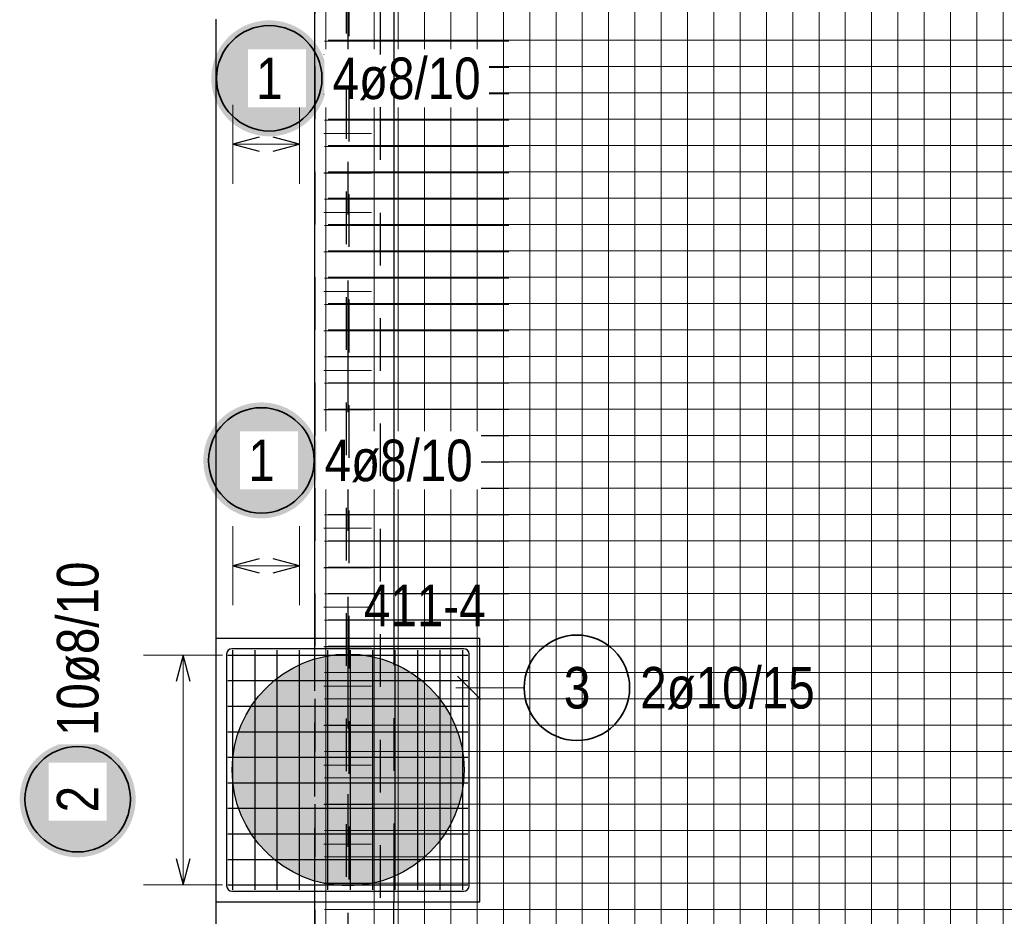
# Model space of a CAD drawing. Header units: millimetres. Extents: x -1.9 to 32.6, y 0 to 21.
# Tile 16 of 59: x 2.1 to 3.9, y 15.3 to 17. Entities that reach past the tile are written whole.
import ezdxf

# ---------------------------------------------------------------- set-up
doc = ezdxf.new("R2010")
doc.units = ezdxf.units.MM
doc.linetypes.add('DASHDOTX2', pattern=[2, 1, -0.5, 0, -0.5])
doc.linetypes.add('HIDDEN', pattern=[0.375, 0.25, -0.125])
doc.layers.add('Achsen', color=7, linetype='Continuous', lineweight=20)
doc.layers.add('nplo Bewehrung', color=7, linetype='Continuous', lineweight=20)
doc.styles.add('Arial Narrow', font='ARIALN.TTF')

msp = doc.modelspace()

# ---------------------------------------------------------------- hatches: boundary and pattern name
at = {"lineweight": 25, "true_color": 0xffffff}
for points in [[(2.648448, 16.925), (2.648381, 16.928839), (2.648181, 16.932673), (2.647846, 16.936498), (2.647378, 16.940309), (2.646777, 16.944101), (2.646045, 16.94787), (2.645181, 16.951611), (2.644187, 16.95532), (2.643065, 16.958992), (2.641815, 16.962622), (2.640439, 16.966207), (2.638938, 16.969741), (2.637316, 16.973221), (2.635573, 16.976642), (2.633711, 16.98), (2.631734, 16.983291), (2.629643, 16.986511), (2.62744, 16.989656), (2.62513, 16.992723), (2.622713, 16.995707), (2.620194, 16.998604), (2.617576, 17.001412), (2.614861, 17.004127), (2.612053, 17.006746), (2.609155, 17.009265), (2.606171, 17.011681), (2.603105, 17.013992), (2.59996, 17.016194), (2.59674, 17.018285), (2.593448, 17.020263), (2.59009, 17.022124), (2.586669, 17.023867), (2.58319, 17.02549), (2.579655, 17.02699), (2.576071, 17.028366), (2.57244, 17.029616), (2.568769, 17.030739), (2.56506, 17.031733), (2.561319, 17.032596), (2.55755, 17.033329), (2.553758, 17.033929), (2.549947, 17.034397), (2.546122, 17.034732), (2.542287, 17.034933), (2.538448, 17.035), (2.53461, 17.034933), (2.530775, 17.034732), (2.52695, 17.034397), (2.523139, 17.033929), (2.519347, 17.033329), (2.515578, 17.032596), (2.511837, 17.031733), (2.508128, 17.030739), (2.504457, 17.029616), (2.500826, 17.028366), (2.497242, 17.02699), (2.493707, 17.02549), (2.490228, 17.023867), (2.486807, 17.022124), (2.483448, 17.020263), (2.480157, 17.018285), (2.476937, 17.016194), (2.473792, 17.013992), (2.470726, 17.011681), (2.467742, 17.009265), (2.464844, 17.006746), (2.462036, 17.004127), (2.459321, 17.001412), (2.456703, 16.998604), (2.454184, 16.995707), (2.451767, 16.992723), (2.449457, 16.989656), (2.447254, 16.986511), (2.445163, 16.983291), (2.443186, 16.98), (2.441324, 16.976642), (2.439581, 16.973221), (2.437958, 16.969741), (2.436458, 16.966207), (2.435082, 16.962622), (2.433832, 16.958992), (2.43271, 16.95532), (2.431716, 16.951611), (2.430852, 16.94787), (2.43012, 16.944101), (2.429519, 16.940309), (2.429051, 16.936498), (2.428716, 16.932673), (2.428515, 16.928839), (2.428448, 16.925), (2.428515, 16.921161), (2.428716, 16.917327), (2.429051, 16.913502), (2.429519, 16.909691), (2.43012, 16.905899), (2.430852, 16.90213), (2.431716, 16.898389), (2.43271, 16.89468), (2.433832, 16.891008), (2.435082, 16.887378), (2.436458, 16.883793), (2.437958, 16.880259), (2.439581, 16.876779), (2.441324, 16.873358), (2.443186, 16.87), (2.445163, 16.866709), (2.447254, 16.863489), (2.449457, 16.860344), (2.451767, 16.857277), (2.454184, 16.854293), (2.456703, 16.851396), (2.459321, 16.848588), (2.462036, 16.845873), (2.464844, 16.843254), (2.467742, 16.840735), (2.470726, 16.838319), (2.473792, 16.836008), (2.476937, 16.833806), (2.480157, 16.831715), (2.483448, 16.829737), (2.486807, 16.827876), (2.490228, 16.826133), (2.493707, 16.82451), (2.497242, 16.82301), (2.500826, 16.821634), (2.504457, 16.820384), (2.508128, 16.819261), (2.511837, 16.818267), (2.515578, 16.817404), (2.519347, 16.816671), (2.523139, 16.816071), (2.52695, 16.815603), (2.530775, 16.815268), (2.53461, 16.815067), (2.538448, 16.815), (2.542287, 16.815067), (2.546122, 16.815268), (2.549947, 16.815603), (2.553758, 16.816071), (2.55755, 16.816671), (2.561319, 16.817404), (2.56506, 16.818267), (2.568769, 16.819261), (2.57244, 16.820384), (2.576071, 16.821634), (2.579655, 16.82301), (2.58319, 16.82451), (2.586669, 16.826133), (2.59009, 16.827876), (2.593448, 16.829737), (2.59674, 16.831715), (2.59996, 16.833806), (2.603105, 16.836008), (2.606171, 16.838319), (2.609155, 16.840735), (2.612053, 16.843254), (2.614861, 16.845873), (2.617576, 16.848588), (2.620194, 16.851396), (2.622713, 16.854293), (2.62513, 16.857277), (2.62744, 16.860344), (2.629643, 16.863489), (2.631734, 16.866709), (2.633711, 16.87), (2.635573, 16.873358), (2.637316, 16.876779), (2.638938, 16.880259), (2.640439, 16.883793), (2.641815, 16.887378), (2.643065, 16.891008), (2.644187, 16.89468), (2.645181, 16.898389), (2.646045, 16.90213), (2.646777, 16.905899), (2.647378, 16.909691), (2.647846, 16.913502), (2.648181, 16.917327)], [(2.633448, 16.2), (2.633381, 16.203839), (2.633181, 16.207673), (2.632846, 16.211498), (2.632378, 16.215309), (2.631777, 16.219101), (2.631045, 16.22287), (2.630181, 16.226611), (2.629187, 16.23032), (2.628065, 16.233992), (2.626815, 16.237622), (2.625439, 16.241207), (2.623938, 16.244741), (2.622316, 16.248221), (2.620573, 16.251642), (2.618711, 16.255), (2.616734, 16.258291), (2.614643, 16.261511), (2.61244, 16.264656), (2.61013, 16.267723), (2.607713, 16.270707), (2.605194, 16.273604), (2.602576, 16.276412), (2.599861, 16.279127), (2.597053, 16.281746), (2.594155, 16.284265), (2.591171, 16.286681), (2.588105, 16.288992), (2.58496, 16.291194), (2.58174, 16.293285), (2.578448, 16.295263), (2.57509, 16.297124), (2.571669, 16.298867), (2.56819, 16.30049), (2.564655, 16.30199), (2.561071, 16.303366), (2.55744, 16.304616), (2.553769, 16.305739), (2.55006, 16.306733), (2.546319, 16.307596), (2.54255, 16.308329), (2.538758, 16.308929), (2.534947, 16.309397), (2.531122, 16.309732), (2.527287, 16.309933), (2.523448, 16.31), (2.51961, 16.309933), (2.515775, 16.309732), (2.51195, 16.309397), (2.508139, 16.308929), (2.504347, 16.308329), (2.500578, 16.307596), (2.496837, 16.306733), (2.493128, 16.305739), (2.489457, 16.304616), (2.485826, 16.303366), (2.482242, 16.30199), (2.478707, 16.30049), (2.475228, 16.298867), (2.471807, 16.297124), (2.468448, 16.295263), (2.465157, 16.293285), (2.461937, 16.291194), (2.458792, 16.288992), (2.455726, 16.286681), (2.452742, 16.284265), (2.449844, 16.281746), (2.447036, 16.279127), (2.444321, 16.276412), (2.441703, 16.273604), (2.439184, 16.270707), (2.436767, 16.267723), (2.434457, 16.264656), (2.432254, 16.261511), (2.430163, 16.258291), (2.428186, 16.255), (2.426324, 16.251642), (2.424581, 16.248221), (2.422958, 16.244741), (2.421458, 16.241207), (2.420082, 16.237622), (2.418832, 16.233992), (2.41771, 16.23032), (2.416716, 16.226611), (2.415852, 16.22287), (2.41512, 16.219101), (2.414519, 16.215309), (2.414051, 16.211498), (2.413716, 16.207673), (2.413515, 16.203839), (2.413448, 16.2), (2.413515, 16.196161), (2.413716, 16.192327), (2.414051, 16.188502), (2.414519, 16.184691), (2.41512, 16.180899), (2.415852, 16.17713), (2.416716, 16.173389), (2.41771, 16.16968), (2.418832, 16.166008), (2.420082, 16.162378), (2.421458, 16.158793), (2.422958, 16.155259), (2.424581, 16.151779), (2.426324, 16.148358), (2.428186, 16.145), (2.430163, 16.141709), (2.432254, 16.138489), (2.434457, 16.135344), (2.436767, 16.132277), (2.439184, 16.129293), (2.441703, 16.126396), (2.444321, 16.123588), (2.447036, 16.120873), (2.449844, 16.118254), (2.452742, 16.115735), (2.455726, 16.113319), (2.458792, 16.111008), (2.461937, 16.108806), (2.465157, 16.106715), (2.468448, 16.104737), (2.471807, 16.102876), (2.475228, 16.101133), (2.478707, 16.09951), (2.482242, 16.09801), (2.485826, 16.096634), (2.489457, 16.095384), (2.493128, 16.094261), (2.496837, 16.093267), (2.500578, 16.092404), (2.504347, 16.091671), (2.508139, 16.091071), (2.51195, 16.090603), (2.515775, 16.090268), (2.51961, 16.090067), (2.523448, 16.09), (2.527287, 16.090067), (2.531122, 16.090268), (2.534947, 16.090603), (2.538758, 16.091071), (2.54255, 16.091671), (2.546319, 16.092404), (2.55006, 16.093267), (2.553769, 16.094261), (2.55744, 16.095384), (2.561071, 16.096634), (2.564655, 16.09801), (2.56819, 16.09951), (2.571669, 16.101133), (2.57509, 16.102876), (2.578448, 16.104737), (2.58174, 16.106715), (2.58496, 16.108806), (2.588105, 16.111008), (2.591171, 16.113319), (2.594155, 16.115735), (2.597053, 16.118254), (2.599861, 16.120873), (2.602576, 16.123588), (2.605194, 16.126396), (2.607713, 16.129293), (2.61013, 16.132277), (2.61244, 16.135344), (2.614643, 16.138489), (2.616734, 16.141709), (2.618711, 16.145), (2.620573, 16.148358), (2.622316, 16.151779), (2.623938, 16.155259), (2.625439, 16.158793), (2.626815, 16.162378), (2.628065, 16.166008), (2.629187, 16.16968), (2.630181, 16.173389), (2.631045, 16.17713), (2.631777, 16.180899), (2.632378, 16.184691), (2.632846, 16.188502), (2.633181, 16.192327)], [(2.285, 15.55695), (2.284933, 15.560789), (2.284732, 15.564623), (2.284397, 15.568448), (2.283929, 15.572259), (2.283329, 15.576051), (2.282596, 15.57982), (2.281733, 15.583561), (2.280739, 15.58727), (2.279616, 15.590942), (2.278366, 15.594572), (2.27699, 15.598157), (2.27549, 15.601691), (2.273867, 15.605171), (2.272124, 15.608592), (2.270263, 15.61195), (2.268285, 15.615241), (2.266194, 15.618461), (2.263992, 15.621606), (2.261681, 15.624673), (2.259265, 15.627656), (2.256746, 15.630554), (2.254127, 15.633362), (2.251412, 15.636077), (2.248604, 15.638696), (2.245707, 15.641215), (2.242723, 15.643631), (2.239656, 15.645942), (2.236511, 15.648144), (2.233291, 15.650235), (2.23, 15.652213), (2.226642, 15.654074), (2.223221, 15.655817), (2.219741, 15.65744), (2.216207, 15.65894), (2.212622, 15.660316), (2.208992, 15.661566), (2.20532, 15.662689), (2.201611, 15.663682), (2.19787, 15.664546), (2.194101, 15.665279), (2.190309, 15.665879), (2.186498, 15.666347), (2.182673, 15.666682), (2.178839, 15.666883), (2.175, 15.66695), (2.171161, 15.666883), (2.167327, 15.666682), (2.163502, 15.666347), (2.159691, 15.665879), (2.155899, 15.665279), (2.15213, 15.664546), (2.148389, 15.663682), (2.14468, 15.662689), (2.141008, 15.661566), (2.137378, 15.660316), (2.133793, 15.65894), (2.130259, 15.65744), (2.126779, 15.655817), (2.123358, 15.654074), (2.12, 15.652213), (2.116709, 15.650235), (2.113489, 15.648144), (2.110344, 15.645942), (2.107277, 15.643631), (2.104293, 15.641215), (2.101396, 15.638696), (2.098588, 15.636077), (2.095873, 15.633362), (2.093254, 15.630554), (2.090735, 15.627656), (2.088319, 15.624673), (2.086008, 15.621606), (2.083806, 15.618461), (2.081715, 15.615241), (2.079737, 15.61195), (2.077876, 15.608592), (2.076133, 15.605171), (2.07451, 15.601691), (2.07301, 15.598157), (2.071634, 15.594572), (2.070384, 15.590942), (2.069261, 15.58727), (2.068267, 15.583561), (2.067404, 15.57982), (2.066671, 15.576051), (2.066071, 15.572259), (2.065603, 15.568448), (2.065268, 15.564623), (2.065067, 15.560789), (2.065, 15.55695), (2.065067, 15.553111), (2.065268, 15.549277), (2.065603, 15.545452), (2.066071, 15.541641), (2.066671, 15.537849), (2.067404, 15.53408), (2.068267, 15.530338), (2.069261, 15.52663), (2.070384, 15.522958), (2.071634, 15.519328), (2.07301, 15.515743), (2.07451, 15.512209), (2.076133, 15.508729), (2.077876, 15.505308), (2.079737, 15.50195), (2.081715, 15.498659), (2.083806, 15.495439), (2.086008, 15.492293), (2.088319, 15.489227), (2.090735, 15.486243), (2.093254, 15.483345), (2.095873, 15.480537), (2.098588, 15.477822), (2.101396, 15.475204), (2.104293, 15.472685), (2.107277, 15.470269), (2.110344, 15.467958), (2.113489, 15.465756), (2.116709, 15.463665), (2.12, 15.461687), (2.123358, 15.459826), (2.126779, 15.458083), (2.130259, 15.45646), (2.133793, 15.45496), (2.137378, 15.453584), (2.141008, 15.452334), (2.14468, 15.451211), (2.148389, 15.450217), (2.15213, 15.449354), (2.155899, 15.448621), (2.159691, 15.44802), (2.163502, 15.447552), (2.167327, 15.447218), (2.171161, 15.447017), (2.175, 15.44695), (2.178839, 15.447017), (2.182673, 15.447218), (2.186498, 15.447552), (2.190309, 15.44802), (2.194101, 15.448621), (2.19787, 15.449354), (2.201611, 15.450217), (2.20532, 15.451211), (2.208992, 15.452334), (2.212622, 15.453584), (2.216207, 15.45496), (2.219741, 15.45646), (2.223221, 15.458083), (2.226642, 15.459826), (2.23, 15.461687), (2.233291, 15.463665), (2.236511, 15.465756), (2.239656, 15.467958), (2.242723, 15.470269), (2.245707, 15.472685), (2.248604, 15.475204), (2.251412, 15.477822), (2.254127, 15.480537), (2.256746, 15.483345), (2.259265, 15.486243), (2.261681, 15.489227), (2.263992, 15.492293), (2.266194, 15.495439), (2.268285, 15.498659), (2.270263, 15.50195), (2.272124, 15.505308), (2.273867, 15.508729), (2.27549, 15.512209), (2.27699, 15.515743), (2.278366, 15.519328), (2.279616, 15.522958), (2.280739, 15.52663), (2.281733, 15.530338), (2.282596, 15.53408), (2.283329, 15.537849), (2.283929, 15.541641), (2.284397, 15.545452), (2.284732, 15.549277)]]:
    msp.add_hatch(color=7, dxfattribs=at).paths.add_polyline_path(points)
at = {"lineweight": 13, "true_color": 0xd7ffd7}
msp.add_hatch(color=254, dxfattribs=at).paths.add_polyline_path([(2.907929, 15.612544), (2.907909, 15.61551), (2.907849, 15.618475), (2.907749, 15.62144), (2.907609, 15.624403), (2.907429, 15.627364), (2.907209, 15.630322), (2.906949, 15.633277), (2.90665, 15.636228), (2.906311, 15.639175), (2.905932, 15.642117), (2.905513, 15.645054), (2.905055, 15.647984), (2.904558, 15.650908), (2.904021, 15.653826), (2.903444, 15.656736), (2.902829, 15.659637), (2.902174, 15.66253), (2.901481, 15.665415), (2.900749, 15.668289), (2.899978, 15.671153), (2.899168, 15.674007), (2.89832, 15.67685), (2.897434, 15.67968), (2.89651, 15.682499), (2.895548, 15.685305), (2.894548, 15.688098), (2.893511, 15.690877), (2.892436, 15.693641), (2.891324, 15.696391), (2.890175, 15.699126), (2.888989, 15.701845), (2.887767, 15.704548), (2.886508, 15.707234), (2.885213, 15.709903), (2.883883, 15.712554), (2.882516, 15.715187), (2.881115, 15.717801), (2.879678, 15.720396), (2.878206, 15.722971), (2.8767, 15.725527), (2.87516, 15.728062), (2.873585, 15.730576), (2.871977, 15.733068), (2.870335, 15.735539), (2.86866, 15.737987), (2.866953, 15.740412), (2.865212, 15.742814), (2.86344, 15.745193), (2.861635, 15.747547), (2.859799, 15.749877), (2.857932, 15.752182), (2.856034, 15.754461), (2.854105, 15.756715), (2.852146, 15.758942), (2.850157, 15.761143), (2.848139, 15.763317), (2.846092, 15.765463), (2.844016, 15.767582), (2.841911, 15.769672), (2.839778, 15.771734), (2.837618, 15.773767), (2.835431, 15.775771), (2.833217, 15.777744), (2.830976, 15.779688), (2.82871, 15.781602), (2.826417, 15.783485), (2.8241, 15.785336), (2.821758, 15.787157), (2.819392, 15.788945), (2.817001, 15.790702), (2.814587, 15.792426), (2.812151, 15.794117), (2.809691, 15.795775), (2.80721, 15.7974), (2.804706, 15.798992), (2.802182, 15.800549), (2.799637, 15.802073), (2.797071, 15.803562), (2.794486, 15.805016), (2.791881, 15.806435), (2.789257, 15.807819), (2.786615, 15.809167), (2.783955, 15.81048), (2.781278, 15.811757), (2.778583, 15.812997), (2.775872, 15.814201), (2.773146, 15.815369), (2.770403, 15.816499), (2.767646, 15.817593), (2.764874, 15.818649), (2.762088, 15.819668), (2.759289, 15.820649), (2.756476, 15.821592), (2.753652, 15.822497), (2.750815, 15.823364), (2.747967, 15.824193), (2.745108, 15.824983), (2.742238, 15.825735), (2.739359, 15.826448), (2.73647, 15.827122), (2.733572, 15.827757), (2.730667, 15.828352), (2.727753, 15.828909), (2.724832, 15.829426), (2.721905, 15.829904), (2.718971, 15.830343), (2.716032, 15.830741), (2.713087, 15.8311), (2.710138, 15.83142), (2.707185, 15.831699), (2.704228, 15.831939), (2.701269, 15.832139), (2.698307, 15.832299), (2.695343, 15.832419), (2.692378, 15.832499), (2.689412, 15.832539), (2.686445, 15.832539), (2.683479, 15.832499), (2.680514, 15.832419), (2.67755, 15.832299), (2.674588, 15.832139), (2.671629, 15.831939), (2.668672, 15.831699), (2.665719, 15.83142), (2.66277, 15.8311), (2.659826, 15.830741), (2.656886, 15.830343), (2.653953, 15.829904), (2.651025, 15.829426), (2.648104, 15.828909), (2.645191, 15.828352), (2.642285, 15.827757), (2.639387, 15.827122), (2.636498, 15.826448), (2.633619, 15.825735), (2.63075, 15.824983), (2.627891, 15.824193), (2.625042, 15.823364), (2.622206, 15.822497), (2.619381, 15.821592), (2.616569, 15.820649), (2.613769, 15.819668), (2.610983, 15.818649), (2.608211, 15.817593), (2.605454, 15.816499), (2.602712, 15.815369), (2.599985, 15.814201), (2.597274, 15.812997), (2.594579, 15.811757), (2.591902, 15.81048), (2.589242, 15.809167), (2.5866, 15.807819), (2.583976, 15.806435), (2.581371, 15.805016), (2.578786, 15.803562), (2.57622, 15.802073), (2.573675, 15.800549), (2.571151, 15.798992), (2.568648, 15.7974), (2.566166, 15.795775), (2.563707, 15.794117), (2.56127, 15.792426), (2.558856, 15.790702), (2.556466, 15.788945), (2.554099, 15.787157), (2.551757, 15.785336), (2.54944, 15.783485), (2.547148, 15.781602), (2.544881, 15.779688), (2.54264, 15.777744), (2.540426, 15.775771), (2.538239, 15.773767), (2.536079, 15.771734), (2.533946, 15.769672), (2.531842, 15.767582), (2.529765, 15.765463), (2.527718, 15.763317), (2.5257, 15.761143), (2.523711, 15.758942), (2.521752, 15.756715), (2.519823, 15.754461), (2.517925, 15.752182), (2.516058, 15.749877), (2.514222, 15.747547), (2.512417, 15.745193), (2.510645, 15.742814), (2.508905, 15.740412), (2.507197, 15.737987), (2.505522, 15.735539), (2.50388, 15.733068), (2.502272, 15.730576), (2.500697, 15.728062), (2.499157, 15.725527), (2.497651, 15.722971), (2.496179, 15.720396), (2.494742, 15.717801), (2.493341, 15.715187), (2.491975, 15.712554), (2.490644, 15.709903), (2.489349, 15.707234), (2.488091, 15.704548), (2.486868, 15.701845), (2.485682, 15.699126), (2.484533, 15.696391), (2.483421, 15.693641), (2.482347, 15.690877), (2.481309, 15.688098), (2.480309, 15.685305), (2.479347, 15.682499), (2.478423, 15.67968), (2.477537, 15.67685), (2.476689, 15.674007), (2.475879, 15.671153), (2.475108, 15.668289), (2.474376, 15.665415), (2.473683, 15.66253), (2.473028, 15.659637), (2.472413, 15.656736), (2.471837, 15.653826), (2.4713, 15.650908), (2.470802, 15.647984), (2.470344, 15.645054), (2.469925, 15.642117), (2.469546, 15.639175), (2.469207, 15.636228), (2.468908, 15.633277), (2.468648, 15.630322), (2.468428, 15.627364), (2.468248, 15.624403), (2.468109, 15.62144), (2.468009, 15.618475), (2.467949, 15.61551), (2.467929, 15.612544), (2.467949, 15.609577), (2.468009, 15.606612), (2.468109, 15.603647), (2.468248, 15.600684), (2.468428, 15.597723), (2.468648, 15.594765), (2.468908, 15.59181), (2.469207, 15.588859), (2.469546, 15.585912), (2.469925, 15.58297), (2.470344, 15.580034), (2.470802, 15.577103), (2.4713, 15.574179), (2.471837, 15.571261), (2.472413, 15.568352), (2.473028, 15.56545), (2.473683, 15.562557), (2.474376, 15.559673), (2.475108, 15.556798), (2.475879, 15.553934), (2.476689, 15.55108), (2.477537, 15.548238), (2.478423, 15.545407), (2.479347, 15.542588), (2.480309, 15.539782), (2.481309, 15.53699), (2.482347, 15.534211), (2.483421, 15.531446), (2.484533, 15.528696), (2.485682, 15.525961), (2.486868, 15.523242), (2.488091, 15.520539), (2.489349, 15.517853), (2.490644, 15.515185), (2.491975, 15.512534), (2.493341, 15.509901), (2.494742, 15.507286), (2.496179, 15.504691), (2.497651, 15.502116), (2.499157, 15.49956), (2.500697, 15.497025), (2.502272, 15.494511), (2.50388, 15.492019), (2.505522, 15.489548), (2.507197, 15.4871), (2.508905, 15.484675), (2.510645, 15.482273), (2.512417, 15.479894), (2.514222, 15.47754), (2.516058, 15.47521), (2.517925, 15.472905), (2.519823, 15.470626), (2.521752, 15.468372), (2.523711, 15.466145), (2.5257, 15.463944), (2.527718, 15.46177), (2.529765, 15.459624), (2.531842, 15.457505), (2.533946, 15.455415), (2.536079, 15.453353), (2.538239, 15.45132), (2.540426, 15.449317), (2.54264, 15.447343), (2.544881, 15.445399), (2.547148, 15.443485), (2.54944, 15.441603), (2.551757, 15.439751), (2.554099, 15.437931), (2.556466, 15.436142), (2.558856, 15.434386), (2.56127, 15.432662), (2.563707, 15.43097), (2.566166, 15.429312), (2.568648, 15.427687), (2.571151, 15.426095), (2.573675, 15.424538), (2.57622, 15.423014), (2.578786, 15.421526), (2.581371, 15.420071), (2.583976, 15.418652), (2.5866, 15.417268), (2.589242, 15.41592), (2.591902, 15.414607), (2.594579, 15.41333), (2.597274, 15.41209), (2.599985, 15.410886), (2.602712, 15.409718), (2.605454, 15.408588), (2.608211, 15.407494), (2.610983, 15.406438), (2.613769, 15.40542), (2.616569, 15.404438), (2.619381, 15.403495), (2.622206, 15.40259), (2.625042, 15.401723), (2.627891, 15.400894), (2.63075, 15.400104), (2.633619, 15.399352), (2.636498, 15.39864), (2.639387, 15.397966), (2.642285, 15.397331), (2.645191, 15.396735), (2.648104, 15.396178), (2.651025, 15.395661), (2.653953, 15.395183), (2.656886, 15.394745), (2.659826, 15.394346), (2.66277, 15.393987), (2.665719, 15.393668), (2.668672, 15.393388), (2.671629, 15.393148), (2.674588, 15.392948), (2.67755, 15.392789), (2.680514, 15.392669), (2.683479, 15.392589), (2.686445, 15.392549), (2.689412, 15.392549), (2.692378, 15.392589), (2.695343, 15.392669), (2.698307, 15.392789), (2.701269, 15.392948), (2.704228, 15.393148), (2.707185, 15.393388), (2.710138, 15.393668), (2.713087, 15.393987), (2.716032, 15.394346), (2.718971, 15.394745), (2.721905, 15.395183), (2.724832, 15.395661), (2.727753, 15.396178), (2.730667, 15.396735), (2.733572, 15.397331), (2.73647, 15.397966), (2.739359, 15.39864), (2.742238, 15.399352), (2.745108, 15.400104), (2.747967, 15.400894), (2.750815, 15.401723), (2.753652, 15.40259), (2.756476, 15.403495), (2.759289, 15.404438), (2.762088, 15.40542), (2.764874, 15.406438), (2.767646, 15.407494), (2.770403, 15.408588), (2.773146, 15.409718), (2.775872, 15.410886), (2.778583, 15.41209), (2.781278, 15.41333), (2.783955, 15.414607), (2.786615, 15.41592), (2.789257, 15.417268), (2.791881, 15.418652), (2.794486, 15.420071), (2.797071, 15.421526), (2.799637, 15.423014), (2.802182, 15.424538), (2.804706, 15.426095), (2.80721, 15.427687), (2.809691, 15.429312), (2.812151, 15.43097), (2.814587, 15.432662), (2.817001, 15.434386), (2.819392, 15.436142), (2.821758, 15.437931), (2.8241, 15.439751), (2.826417, 15.441603), (2.82871, 15.443485), (2.830976, 15.445399), (2.833217, 15.447343), (2.835431, 15.449317), (2.837618, 15.45132), (2.839778, 15.453353), (2.841911, 15.455415), (2.844016, 15.457505), (2.846092, 15.459624), (2.848139, 15.46177), (2.850157, 15.463944), (2.852146, 15.466145), (2.854105, 15.468372), (2.856034, 15.470626), (2.857932, 15.472905), (2.859799, 15.47521), (2.861635, 15.47754), (2.86344, 15.479894), (2.865212, 15.482273), (2.866953, 15.484675), (2.86866, 15.4871), (2.870335, 15.489548), (2.871977, 15.492019), (2.873585, 15.494511), (2.87516, 15.497025), (2.8767, 15.49956), (2.878206, 15.502116), (2.879678, 15.504691), (2.881115, 15.507286), (2.882516, 15.509901), (2.883883, 15.512534), (2.885213, 15.515185), (2.886508, 15.517853), (2.887767, 15.520539), (2.888989, 15.523242), (2.890175, 15.525961), (2.891324, 15.528696), (2.892436, 15.531446), (2.893511, 15.534211), (2.894548, 15.53699), (2.895548, 15.539782), (2.89651, 15.542588), (2.897434, 15.545407), (2.89832, 15.548238), (2.899168, 15.55108), (2.899978, 15.553934), (2.900749, 15.556798), (2.901481, 15.559673), (2.902174, 15.562557), (2.902829, 15.56545), (2.903444, 15.568352), (2.904021, 15.571261), (2.904558, 15.574179), (2.905055, 15.577103), (2.905513, 15.580034), (2.905932, 15.58297), (2.906311, 15.585912), (2.90665, 15.588859), (2.906949, 15.59181), (2.907209, 15.594765), (2.907429, 15.597723), (2.907609, 15.600684), (2.907749, 15.603647), (2.907849, 15.606612), (2.907909, 15.609577)])

# ---------------------------------------------------------------- linework, layer by layer
at = {"color": 3, "linetype": 'HIDDEN', "lineweight": 25, "ltscale": 0.25}
for p, q in [((2.624719, 15.362544), (2.624719, 19.025042)), ((2.625422, 14.647462), (2.625422, 19.025044)), ((2.625042, 15.402828), (2.625042, 15.82226)), ((2.775042, 15.410853), (2.775042, 15.814235))]:
    msp.add_line(p, q, dxfattribs=at)
at = {"color": 3, "linetype": 'Continuous', "lineweight": 25}
for p, q in [((2.625042, 15.82226), (2.625042, 17.077828)), ((2.437542, 15.862544), (2.437542, 17.037544)), ((2.437542, 15.362544), (2.437542, 15.862544)), ((2.437542, 15.862544), (2.937542, 15.862544)), ((2.937542, 15.362544), (2.937542, 15.862544)), ((2.775042, 15.362544), (2.775042, 15.410853)), ((2.625042, 15.362544), (2.625042, 15.402828)), ((2.437542, 14.112544), (2.437542, 15.362544)), ((2.437542, 15.362544), (2.937542, 15.362544)), ((2.624719, 14.072162), (2.624719, 15.362544)), ((2.774722, 14.064406), (2.774722, 15.362544))]:
    msp.add_line(p, q, dxfattribs=at)
at = {"color": 5, "linetype": 'Continuous', "lineweight": 18, "ltscale": 2}
for p, q in [((2.469542, 16.875), (2.469542, 16.725)), ((2.595542, 16.725), (2.595542, 16.875)), ((2.595542, 16.8), (2.469542, 16.8)), ((2.469542, 16.075), (2.469542, 15.925)), ((2.595542, 15.925), (2.595542, 16.075)), ((2.595542, 16), (2.469542, 16)), ((2.45, 15.830544), (2.3, 15.830544)), ((2.375, 15.394544), (2.375, 15.830544)), ((3.022033, 15.768611), (2.892542, 15.768611)), ((2.3, 15.394544), (2.45, 15.394544))]:
    msp.add_line(p, q, dxfattribs=at)
at = {"color": 3, "linetype": 'Continuous', "lineweight": 25, "ltscale": 2}
for p, q in [((2.519542, 16.813397), (2.469542, 16.8)), ((2.595542, 16.8), (2.545542, 16.813397)), ((2.469542, 16.8), (2.519542, 16.786603)), ((2.545542, 16.786603), (2.595542, 16.8)), ((2.519542, 16.013397), (2.469542, 16)), ((2.595542, 16), (2.545542, 16.013397)), ((2.469542, 16), (2.519542, 15.986603)), ((2.545542, 15.986603), (2.595542, 16)), ((2.520042, 15.842544), (2.467542, 15.842544)), ((2.907542, 15.842544), (2.467542, 15.842544)), ((2.469542, 15.385044), (2.469542, 15.840044)), ((2.511542, 15.385044), (2.511542, 15.840044)), ((2.553542, 15.385044), (2.553542, 15.840044)), ((2.595542, 15.385044), (2.595542, 15.840044)), ((2.649542, 15.385044), (2.649542, 15.840044)), ((2.692209, 15.385044), (2.692209, 15.840044)), ((2.734876, 15.385044), (2.734876, 15.840044)), ((2.777542, 15.385044), (2.777542, 15.840044)), ((2.820209, 15.385044), (2.820209, 15.840044)), ((2.862876, 15.385044), (2.862876, 15.840044)), ((2.905542, 15.385044), (2.905542, 15.840044)), ((2.375, 15.830544), (2.361603, 15.780544)), ((2.388397, 15.780544), (2.375, 15.830544)), ((2.457542, 15.832544), (2.457542, 15.392544)), ((2.457542, 15.832544), (2.457542, 15.780044)), ((2.460044, 15.830544), (2.915044, 15.830544)), ((2.917542, 15.392544), (2.917542, 15.832544)), ((2.895445, 15.790708), (2.939639, 15.746514)), ((2.460044, 15.782099), (2.915044, 15.782099)), ((2.460044, 15.733655), (2.915044, 15.733655)), ((2.460044, 15.68521), (2.915044, 15.68521)), ((2.460044, 15.636766), (2.915044, 15.636766)), ((2.460044, 15.588321), (2.915044, 15.588321)), ((2.460044, 15.539877), (2.915044, 15.539877)), ((2.460044, 15.491432), (2.915044, 15.491432)), ((2.361603, 15.444544), (2.375, 15.394544)), ((2.375, 15.394544), (2.388397, 15.444544)), ((2.460044, 15.442988), (2.915044, 15.442988)), ((2.460044, 15.394544), (2.915044, 15.394544)), ((2.467542, 15.382544), (2.907542, 15.382544))]:
    msp.add_line(p, q, dxfattribs=at)
at = {"color": 2, "linetype": 'Continuous', "lineweight": 35, "ltscale": 2}
for centre in [(2.538448, 16.925), (2.523448, 16.2), (3.122033, 15.768611), (2.175, 15.55695)]:
    msp.add_circle(centre, 0.1, dxfattribs=at)
at = {"color": 3, "linetype": 'Continuous', "lineweight": 25, "ltscale": 2}
for centre, start, end in [((2.467542, 15.832544), 90, 180), ((2.467542, 15.832544), 90, 180), ((2.907542, 15.832544), 0, 90), ((2.467542, 15.392544), 180, 270), ((2.907542, 15.392544), 270, 0)]:
    msp.add_arc(centre, 0.01, start, end, dxfattribs=at)
at = {"layer": 'Achsen', "color": 3, "linetype": 'DASHDOTX2', "lineweight": 25, "ltscale": 0.25}
msp.add_line((2.687226, 19.541412), (2.687226, 10.31573), dxfattribs=at)
at = {"layer": 'nplo Bewehrung', "color": 9, "linetype": 'Continuous', "lineweight": 0, "ltscale": 2}
for p, q in [((2.645955, 13.997043), (2.645955, 18.997043)), ((2.737149, 13.97437), (2.737149, 18.97437)), ((2.783042, 13.895042), (2.783042, 18.895042)), ((2.832932, 13.895042), (2.832932, 18.895042)), ((2.882822, 13.895042), (2.882822, 18.895042)), ((2.932713, 13.895042), (2.932713, 18.895042)), ((2.982603, 13.895042), (2.982603, 18.895042)), ((3.032493, 13.895042), (3.032493, 18.895042)), ((3.082383, 13.895042), (3.082383, 18.895042)), ((3.132273, 13.895042), (3.132273, 18.895042)), ((3.182163, 13.895042), (3.182163, 18.895042)), ((3.232053, 13.895042), (3.232053, 18.895042)), ((3.281943, 13.895042), (3.281943, 18.895042)), ((3.331833, 13.895042), (3.331833, 18.895042)), ((3.381723, 13.895042), (3.381723, 18.895042)), ((3.431613, 13.895042), (3.431613, 18.895042)), ((3.481504, 13.895042), (3.481504, 18.895042)), ((3.531394, 13.895042), (3.531394, 18.895042)), ((3.581284, 13.895042), (3.581284, 18.895042)), ((3.631174, 13.895042), (3.631174, 18.895042)), ((3.681064, 13.895042), (3.681064, 18.895042)), ((3.730954, 13.895042), (3.730954, 18.895042)), ((3.780844, 13.895042), (3.780844, 18.895042)), ((3.830734, 13.895042), (3.830734, 18.895042)), ((3.880624, 13.895042), (3.880624, 18.895042)), ((3.930514, 13.895042), (3.930514, 18.895042)), ((2.650422, 16.997363), (9.14981, 16.997363)), ((2.652922, 16.997363), (9.15231, 16.997363)), ((2.642922, 16.995279), (2.992922, 16.995279)), ((2.642222, 16.970066), (2.732222, 16.970066)), ((2.642922, 16.94536), (2.992922, 16.94536)), ((2.650422, 16.947372), (9.14981, 16.947372)), ((2.652922, 16.947371), (9.15231, 16.947371)), ((2.642222, 16.895159), (2.732222, 16.895159)), ((2.642922, 16.895441), (2.992922, 16.895441)), ((2.650422, 16.89738), (9.14981, 16.89738)), ((2.652922, 16.89738), (9.15231, 16.89738)), ((2.650422, 16.847389), (9.14981, 16.847389)), ((2.652922, 16.847388), (9.15231, 16.847388)), ((2.642922, 16.845522), (2.992922, 16.845522)), ((2.642222, 16.820253), (2.732222, 16.820253)), ((2.642922, 16.795602), (2.992922, 16.795602)), ((2.650422, 16.797397), (9.14981, 16.797397)), ((2.652922, 16.797397), (9.15231, 16.797397)), ((2.642222, 16.745346), (2.732222, 16.745346)), ((2.642922, 16.745683), (2.992922, 16.745683)), ((2.650422, 16.747406), (9.14981, 16.747406)), ((2.652922, 16.747405), (9.15231, 16.747405)), ((2.642922, 16.695764), (2.992922, 16.695764)), ((2.650422, 16.697414), (9.14981, 16.697414)), ((2.652922, 16.697413), (9.15231, 16.697413)), ((2.642222, 16.67044), (2.732222, 16.67044)), ((2.642922, 16.645845), (2.992922, 16.645845)), ((2.650422, 16.647422), (9.14981, 16.647422)), ((2.652922, 16.647422), (9.15231, 16.647422)), ((2.642222, 16.595533), (2.732222, 16.595533)), ((2.642922, 16.595926), (2.992922, 16.595926)), ((2.650422, 16.597431), (9.14981, 16.597431)), ((2.652922, 16.59743), (9.15231, 16.59743)), ((2.642922, 16.546007), (2.992922, 16.546007)), ((2.650422, 16.547439), (9.14981, 16.547439)), ((2.652922, 16.547439), (9.15231, 16.547439)), ((2.642222, 16.520627), (2.732222, 16.520627)), ((2.642922, 16.496088), (2.992922, 16.496088)), ((2.650422, 16.497448), (9.14981, 16.497448)), ((2.652922, 16.497447), (9.15231, 16.497447)), ((2.642222, 16.44572), (2.732222, 16.44572)), ((2.642922, 16.446169), (2.992922, 16.446169)), ((2.650422, 16.447456), (9.14981, 16.447456)), ((2.652922, 16.447455), (9.15231, 16.447455)), ((2.642922, 16.396249), (2.992922, 16.396249)), ((2.650422, 16.397465), (9.14981, 16.397465)), ((2.652922, 16.397464), (9.15231, 16.397464)), ((2.642222, 16.370814), (2.732222, 16.370814)), ((2.642922, 16.34633), (2.992922, 16.34633)), ((2.650422, 16.347473), (9.14981, 16.347473)), ((2.652922, 16.347472), (9.15231, 16.347472)), ((2.642222, 16.295907), (2.732222, 16.295907)), ((2.642922, 16.296411), (2.992922, 16.296411)), ((2.650422, 16.297481), (9.14981, 16.297481)), ((2.652922, 16.297481), (9.15231, 16.297481)), ((2.642922, 16.246492), (2.992922, 16.246492)), ((2.650422, 16.24749), (9.14981, 16.24749)), ((2.652922, 16.247489), (9.15231, 16.247489)), ((2.642222, 16.221), (2.732222, 16.221)), ((2.642922, 16.196573), (2.992922, 16.196573)), ((2.650422, 16.197498), (9.14981, 16.197498)), ((2.652922, 16.197497), (9.15231, 16.197497)), ((2.642222, 16.146094), (2.732222, 16.146094)), ((2.642922, 16.146654), (2.992922, 16.146654)), ((2.650422, 16.147507), (9.14981, 16.147507)), ((2.652922, 16.147506), (9.15231, 16.147506)), ((2.642922, 16.096735), (2.992922, 16.096735)), ((2.650422, 16.097515), (9.14981, 16.097515)), ((2.652922, 16.097514), (9.15231, 16.097514)), ((2.642222, 16.071187), (2.732222, 16.071187)), ((2.642922, 16.046816), (2.992922, 16.046816)), ((2.650422, 16.047523), (9.14981, 16.047523)), ((2.652922, 16.047523), (9.15231, 16.047523)), ((2.642222, 15.996281), (2.732222, 15.996281)), ((2.642922, 15.996897), (2.992922, 15.996897)), ((2.650422, 15.997532), (9.14981, 15.997532)), ((2.652922, 15.997531), (9.15231, 15.997531)), ((2.642922, 15.946977), (2.992922, 15.946977)), ((2.650422, 15.94754), (9.14981, 15.94754)), ((2.652922, 15.947539), (9.15231, 15.947539)), ((2.642222, 15.921374), (2.732222, 15.921374)), ((2.642922, 15.897058), (2.992922, 15.897058)), ((2.650422, 15.897549), (9.14981, 15.897549)), ((2.652922, 15.897548), (9.15231, 15.897548)), ((2.642222, 15.846468), (2.732222, 15.846468)), ((2.642922, 15.847139), (2.992922, 15.847139)), ((2.650422, 15.847557), (9.14981, 15.847557)), ((2.652922, 15.847556), (9.15231, 15.847556)), ((2.642922, 15.79722), (2.992922, 15.79722)), ((2.650422, 15.797566), (9.14981, 15.797566)), ((2.652922, 15.797565), (9.15231, 15.797565)), ((2.642222, 15.771561), (2.732222, 15.771561)), ((2.642922, 15.747301), (2.992922, 15.747301)), ((2.650422, 15.747574), (9.14981, 15.747574)), ((2.652922, 15.747573), (9.15231, 15.747573)), ((2.642222, 15.696655), (2.732222, 15.696655)), ((2.642922, 15.697382), (2.992922, 15.697382)), ((2.650422, 15.697582), (9.14981, 15.697582)), ((2.652922, 15.697581), (9.15231, 15.697581)), ((2.642922, 15.647463), (2.992922, 15.647463)), ((2.650422, 15.647591), (9.14981, 15.647591)), ((2.652922, 15.64759), (9.15231, 15.64759)), ((2.642222, 15.621748), (2.732222, 15.621748)), ((2.642922, 15.597544), (2.992922, 15.597544)), ((2.650422, 15.597599), (9.14981, 15.597599)), ((2.652922, 15.597598), (9.15231, 15.597598)), ((2.642222, 15.546842), (2.732222, 15.546842)), ((2.642922, 15.547624), (2.992922, 15.547624)), ((2.650422, 15.547608), (9.14981, 15.547608)), ((2.652922, 15.547607), (9.15231, 15.547607)), ((2.642922, 15.497705), (2.992922, 15.497705)), ((2.650422, 15.497616), (9.14981, 15.497616)), ((2.652922, 15.497615), (9.15231, 15.497615)), ((2.642222, 15.471935), (2.732222, 15.471935)), ((2.642922, 15.447786), (2.992922, 15.447786)), ((2.650422, 15.447624), (9.14981, 15.447624)), ((2.652922, 15.447623), (9.15231, 15.447623)), ((2.642222, 15.397029), (2.732222, 15.397029)), ((2.642922, 15.397867), (2.992922, 15.397867)), ((2.650422, 15.397633), (9.14981, 15.397633)), ((2.652922, 15.397632), (9.15231, 15.397632)), ((2.642922, 15.347948), (2.992922, 15.347948)), ((2.650422, 15.347641), (9.14981, 15.347641)), ((2.652922, 15.34764), (9.15231, 15.34764))]:
    msp.add_line(p, q, dxfattribs=at)
at = {"layer": 'nplo Bewehrung', "color": 3, "linetype": 'Continuous', "lineweight": 25}
msp.add_circle((2.687929, 15.612544), 0.22, dxfattribs=at)

# ---------------------------------------------------------------- texts
at = {"color": 2, "lineweight": 35, "style": 'Arial Narrow'}
msp.add_text('411-4', height=0.07875, dxfattribs=at).set_placement((2.718161, 15.885146))
at = {"color": 2, "lineweight": 35, "insert": (2.135625, 15.67695), "char_height": 0.07875, "attachment_point": 1, "rotation": 90, "line_spacing_factor": 0.9, "style": 'Arial Narrow', "bg_fill": 3, "box_fill_scale": 1.2, "bg_fill_color": 256, "bg_fill_true_color": 13158600, "bg_fill_transparency": 0}
msp.add_mtext('10ø8/10', dxfattribs=at)
at = {"color": 2, "lineweight": 35, "char_height": 0.07875, "attachment_point": 1, "line_spacing_factor": 0.9, "style": 'Arial Narrow'}
for s, insert in [('3', (3.097227, 15.807986)), ('2ø10/15', (3.242033, 15.807986))]:
    msp.add_mtext(s, dxfattribs=dict(at, insert=insert))

# ---------------------------------------------------------------- next in the draw order: texts
at = {"color": 2, "lineweight": 35, "char_height": 0.07875, "attachment_point": 1, "line_spacing_factor": 0.9, "style": 'Arial Narrow', "bg_fill": 3, "box_fill_scale": 1.2, "bg_fill_color": 256, "bg_fill_true_color": 13158600, "bg_fill_transparency": 0}
for s, insert in [('1', (2.513642, 16.964375)), ('4ø8/10', (2.658448, 16.964375)), ('1', (2.498642, 16.239375)), ('4ø8/10', (2.643448, 16.239375))]:
    msp.add_mtext(s, dxfattribs=dict(at, insert=insert))
at = {"color": 2, "lineweight": 35, "insert": (2.135625, 15.532144), "char_height": 0.07875, "attachment_point": 1, "rotation": 90, "line_spacing_factor": 0.9, "style": 'Arial Narrow', "bg_fill": 3, "box_fill_scale": 1.2, "bg_fill_color": 256, "bg_fill_true_color": 13158600, "bg_fill_transparency": 0}
msp.add_mtext('2', dxfattribs=at)

# ---------------------------------------------------------------- next in the draw order: linework, layer by layer
at = {"color": 3, "linetype": 'HIDDEN', "lineweight": 25, "ltscale": 0.25}
for p, q in [((2.684722, 11.010045), (2.684722, 18.965042)), ((2.689722, 11.005045), (2.689722, 18.960042)), ((2.749722, 12.970045), (2.749722, 18.900042))]:
    msp.add_line(p, q, dxfattribs=at)
at = {"color": 3, "linetype": 'Continuous', "lineweight": 25}
msp.add_line((2.775042, 15.814235), (2.775042, 17.085853), dxfattribs=at)

doc.saveas('drawing.dxf')
